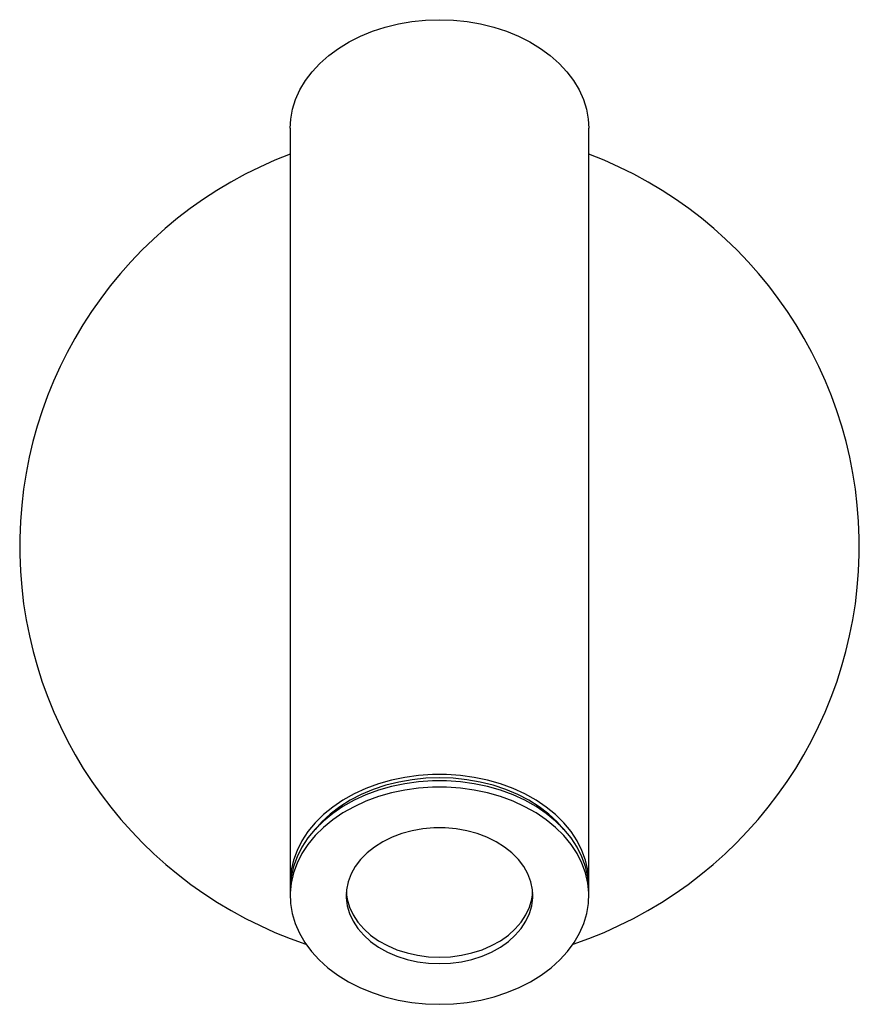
# Paper-space layout '_Frontal' of a CAD drawing. Header units: millimetres. Extents: x -45 to 45, y -49 to 56.
import ezdxf

# ---------------------------------------------------------------- set-up
doc = ezdxf.new("R2010")
doc.units = ezdxf.units.MM

psp = doc.layouts.new('_Frontal')

# ---------------------------------------------------------------- linework, layer by layer
at = {"color": 7, "linetype": 'Continuous', "lineweight": 25}
for p, q in [((-16, 44.83), (-16, -36.1)), ((16, -36.1), (16, 44.83)), ((-16, -36.79), (-16, -37.47)), ((16, -37.47), (16, -36.79))]:
    psp.add_line(p, q, dxfattribs=at)
at = {"color": 7, "linetype": 'Continuous', "lineweight": 25, "flags": 128}
for points in [[(-16, 44.83), (-15.95, 45.79), (-15.75, 46.86), (-15.43, 47.92), (-14.97, 48.95), (-14.38, 49.94), (-13.66, 50.89), (-12.83, 51.79), (-11.88, 52.62), (-10.84, 53.39), (-9.7, 54.09), (-8.47, 54.7), (-7.18, 55.23), (-5.82, 55.68), (-4.41, 56.02), (-2.96, 56.27), (-1.49, 56.42), (0, 56.47), (1.49, 56.42), (2.96, 56.27), (4.41, 56.02), (5.82, 55.68), (7.18, 55.23), (8.47, 54.7), (9.7, 54.09), (10.84, 53.39), (11.88, 52.62), (12.83, 51.79), (13.66, 50.89), (14.38, 49.94), (14.97, 48.95), (15.43, 47.92), (15.75, 46.86), (15.95, 45.79), (16, 44.83)], [(15.99, -36.44), (16, -35.83), (15.89, -34.74), (15.65, -33.66), (15.26, -32.61), (14.75, -31.58), (14.1, -30.6), (13.33, -29.66), (12.44, -28.78), (11.45, -27.97), (10.35, -27.22), (9.16, -26.56), (7.89, -25.97), (6.55, -25.48), (5.16, -25.08), (3.72, -24.78), (2.24, -24.57), (0.75, -24.47), (-0.75, -24.47), (-2.24, -24.57), (-3.72, -24.78), (-5.16, -25.08), (-6.55, -25.48), (-7.89, -25.97), (-9.16, -26.56), (-10.35, -27.22), (-11.45, -27.97), (-12.44, -28.78), (-13.33, -29.66), (-14.1, -30.6), (-14.75, -31.58), (-15.26, -32.61), (-15.65, -33.66), (-15.89, -34.74), (-16, -35.83), (-15.99, -36.44)], [(16, -36.79), (16, -36.51), (15.89, -35.43), (15.65, -34.35), (15.26, -33.29), (14.75, -32.27), (14.1, -31.28), (13.33, -30.35), (12.44, -29.47), (11.45, -28.65), (10.35, -27.91), (9.16, -27.24), (7.89, -26.66), (6.55, -26.17), (5.16, -25.77), (3.72, -25.46), (2.24, -25.26), (0.75, -25.16), (-0.75, -25.16), (-2.24, -25.26), (-3.72, -25.46), (-5.16, -25.77), (-6.55, -26.17), (-7.89, -26.66), (-9.16, -27.24), (-10.35, -27.91), (-11.45, -28.65), (-12.44, -29.47), (-13.33, -30.35), (-14.1, -31.28), (-14.75, -32.27), (-15.26, -33.29), (-15.65, -34.35), (-15.89, -35.43), (-16, -36.51), (-16, -36.79)], [(13.34, -30.36), (12.63, -29.56), (11.71, -28.72), (10.7, -27.94), (9.58, -27.24), (8.38, -26.61), (7.1, -26.08), (5.76, -25.63), (4.37, -25.28), (2.93, -25.03), (1.47, -24.87), (0, -24.82), (-1.47, -24.87), (-2.93, -25.03), (-4.37, -25.28), (-5.76, -25.63), (-7.1, -26.08), (-8.38, -26.61), (-9.58, -27.24), (-10.7, -27.94), (-11.71, -28.72), (-12.63, -29.56), (-13.34, -30.36)], [(0, -49.12), (1.5, -49.07), (2.98, -48.91), (4.44, -48.66), (5.86, -48.31), (7.23, -47.86), (8.54, -47.32), (9.76, -46.7), (10.91, -45.99), (11.96, -45.21), (12.9, -44.36), (13.73, -43.45), (14.44, -42.49), (15.02, -41.48), (15.47, -40.44), (15.79, -39.38), (15.96, -38.29), (16, -37.2), (15.89, -36.11), (15.65, -35.03), (15.26, -33.98), (14.75, -32.95), (14.1, -31.97), (13.33, -31.03), (12.44, -30.15), (11.45, -29.34), (10.35, -28.59), (9.16, -27.93), (7.89, -27.34), (6.55, -26.85), (5.16, -26.45), (3.72, -26.15), (2.24, -25.94), (0.75, -25.84), (-0.75, -25.84), (-2.24, -25.94), (-3.72, -26.15), (-5.16, -26.45), (-6.55, -26.85), (-7.89, -27.34), (-9.16, -27.93), (-10.35, -28.59), (-11.45, -29.34), (-12.44, -30.15), (-13.33, -31.03), (-14.1, -31.97), (-14.75, -32.95), (-15.26, -33.98), (-15.65, -35.03), (-15.89, -36.11), (-16, -37.2), (-15.96, -38.29), (-15.79, -39.38), (-15.47, -40.44), (-15.02, -41.48), (-14.44, -42.49), (-13.73, -43.45), (-12.9, -44.36), (-11.96, -45.21), (-10.91, -45.99), (-9.76, -46.7), (-8.54, -47.32), (-7.23, -47.86), (-5.86, -48.31), (-4.44, -48.66), (-2.98, -48.91), (-1.5, -49.07), (0, -49.12)], [(0, -44.75), (1.18, -44.7), (2.35, -44.55), (3.48, -44.3), (4.57, -43.95), (5.59, -43.51), (6.53, -42.99), (7.38, -42.39), (8.12, -41.72), (8.76, -40.99), (9.27, -40.21), (9.65, -39.39), (9.89, -38.55), (10, -37.69), (9.96, -36.83), (9.79, -35.97), (9.47, -35.14), (9.03, -34.34), (8.46, -33.59), (7.77, -32.89), (6.97, -32.25), (6.07, -31.69), (5.09, -31.21), (4.03, -30.81), (2.92, -30.51), (1.77, -30.31), (0.59, -30.21), (-0.59, -30.21), (-1.77, -30.31), (-2.92, -30.51), (-4.03, -30.81), (-5.09, -31.21), (-6.07, -31.69), (-6.97, -32.25), (-7.77, -32.89), (-8.46, -33.59), (-9.03, -34.34), (-9.47, -35.14), (-9.79, -35.97), (-9.96, -36.83), (-10, -37.69), (-9.89, -38.55), (-9.65, -39.39), (-9.27, -40.21), (-8.76, -40.99), (-8.12, -41.72), (-7.38, -42.39), (-6.53, -42.99), (-5.59, -43.51), (-4.57, -43.95), (-3.48, -44.3), (-2.35, -44.55), (-1.18, -44.7), (0, -44.75)], [(-9.99, -37.13), (-9.89, -37.86), (-9.65, -38.71), (-9.27, -39.52), (-8.76, -40.3), (-8.12, -41.03), (-7.38, -41.7), (-6.53, -42.3), (-5.59, -42.82), (-4.57, -43.26), (-3.48, -43.61), (-2.35, -43.86), (-1.18, -44.01), (0, -44.07)], [(0, -44.07), (1.18, -44.01), (2.35, -43.86), (3.48, -43.61), (4.57, -43.26), (5.59, -42.82), (6.53, -42.3), (7.38, -41.7), (8.12, -41.03), (8.76, -40.3), (9.27, -39.52), (9.65, -38.71), (9.89, -37.86), (9.99, -37.13)]]:
    psp.add_lwpolyline(points, dxfattribs=at)
at = {"color": 7, "linetype": 'Continuous', "lineweight": 25}
for start, end in [(110.8275, 251.4363), (288.5637, 69.1725)]:
    psp.add_arc((0, 0), 45, start, end, dxfattribs=at)

doc.saveas('drawing.dxf')
